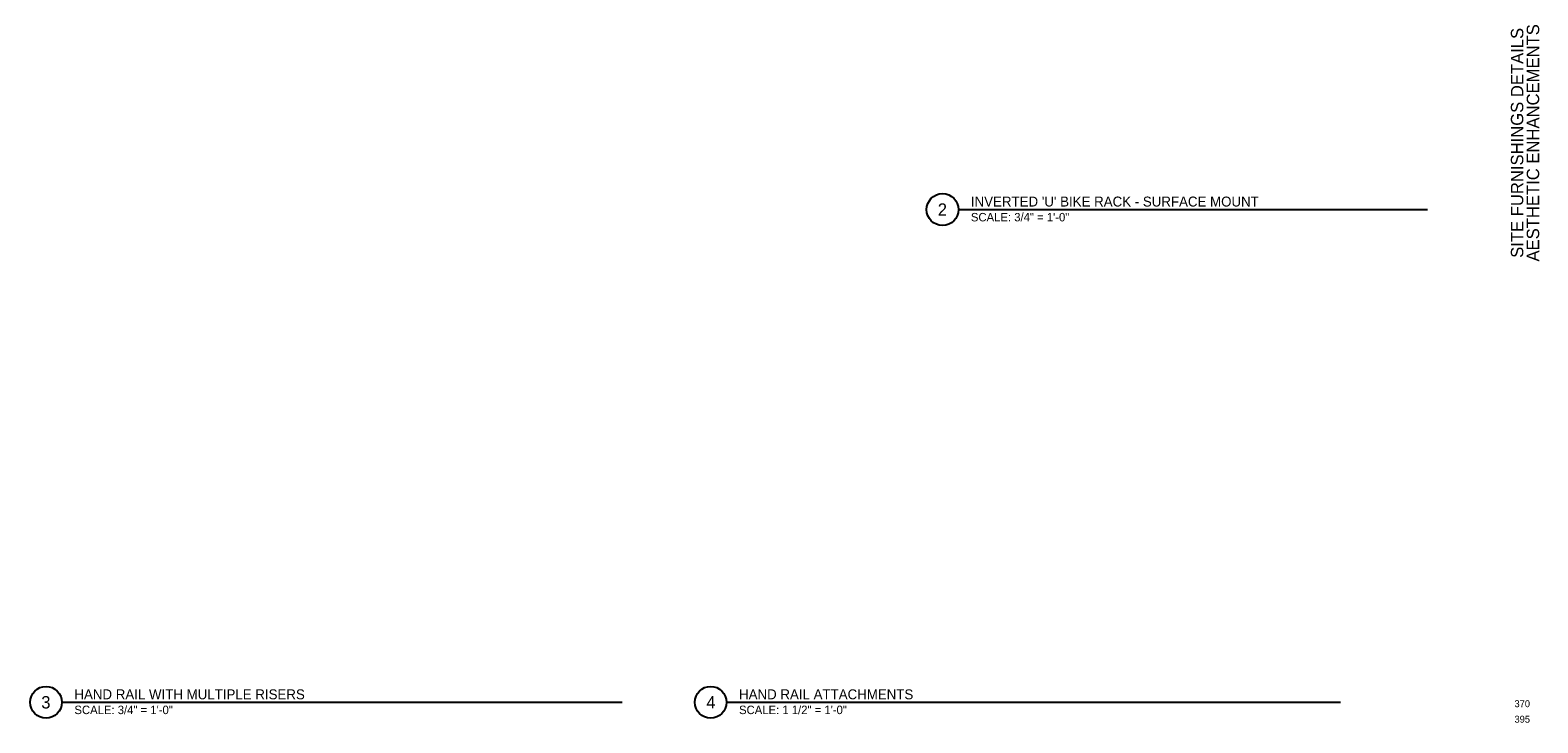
# Paper-space layout 'Layout1' of a CAD drawing. Extents: x 3 to 33.3, y 0.8 to 14.7.
import ezdxf
from ezdxf.enums import TextEntityAlignment as Align

# ---------------------------------------------------------------- set-up
doc = ezdxf.new("R2010")
doc.units = 0
doc.header["$MEASUREMENT"] = 0
for name, color, linetype, lineweight in [('BR_P_Gen_Text', 7, 'Continuous', 25), ('SH_Border', 7, 'Continuous', 25), ('SH_Data', 7, 'Continuous', 25)]:
    doc.layers.add(name, color=color, linetype=linetype, lineweight=lineweight)
doc.styles.add('Slanted-Normal LS 0.50', font='font31.shx', dxfattribs={"height": 0.14})
doc.styles.add('Slanted-Sub Title', font='font31.shx', dxfattribs={"height": 0.17})
doc.styles.add('Slanted-Title', font='font31.shx', dxfattribs={"height": 0.2})
doc.styles.add('Straight-Normal', font='font30.shx', dxfattribs={"height": 0.14})
doc.styles.add('Style-font70', font='lathab.ttf')

# ---------------------------------------------------------------- blocks, each defined once
blk = doc.blocks.new('SheetCode')
at = {"layer": 'SH_Border', "style": 'Straight-Normal', "flags": 1}
blk.add_attdef('SHCODE', text='', height=0.14, dxfattribs=at).set_placement((0, 0), align=Align.BOTTOM_CENTER)
at = {"layer": 'SH_Border', "style": 'Straight-Normal'}
blk.add_attdef('PGNO', text='', height=0.14, dxfattribs=at).set_placement((0, 0), align=Align.BOTTOM_CENTER)

psp = doc.layouts.get("Layout1")

# ---------------------------------------------------------------- linework, layer by layer
at = {"layer": 'BR_P_Gen_Text'}
for p, q in [((21.638, 11.095, 0), (31.077, 11.095, 0)), ((3.597, 1.184), (14.873, 1.184)), ((16.971, 1.184), (29.325, 1.184))]:
    psp.add_line(p, q, dxfattribs=at)
for centre in [(21.318, 11.095, 0), (3.277, 1.184), (16.652, 1.184)]:
    psp.add_circle(centre, 0.32, dxfattribs=at)

# ---------------------------------------------------------------- block references
at = {"layer": 'SH_Border'}
ref = psp.add_blockref('SheetCode', (32.984, 1.225), dxfattribs=at)
ref.add_attrib('PGNO', '370', dxfattribs={"lineweight": 18, "height": 0.14, "style": 'Slanted-Normal LS 0.50'}).set_placement((32.984, 1.225), align=Align.TOP_CENTER)
ref = psp.add_blockref('SheetCode', (32.984, 0.913), dxfattribs=at)
ref.add_attrib('PGNO', '395', dxfattribs={"lineweight": 18, "height": 0.14, "style": 'Slanted-Normal LS 0.50'}).set_placement((32.984, 0.913), align=Align.TOP_CENTER)

# ---------------------------------------------------------------- texts
at = {"layer": 'BR_P_Gen_Text'}
for s, height, style, p in [("INVERTED 'U' BIKE RACK - SURFACE MOUNT", 0.2, 'Slanted-Title', (21.889, 11.356, 0)), ('SCALE: 3/4" = 1\'-0"', 0.17, 'Slanted-Sub Title', (21.889, 11.027, 0)), ('HAND RAIL WITH MULTIPLE RISERS', 0.2, 'Slanted-Title', (3.848, 1.444)), ('HAND RAIL ATTACHMENTS', 0.2, 'Slanted-Title', (17.223, 1.444)), ('SCALE: 3/4" = 1\'-0"', 0.17, 'Slanted-Sub Title', (3.848, 1.116)), ('SCALE: 1 1/2" = 1\'-0"', 0.17, 'Slanted-Sub Title', (17.223, 1.116))]:
    psp.add_text(s, height=height, dxfattribs=dict(at, style=style)).set_placement(p, align=Align.TOP_LEFT)
at = {"layer": 'BR_P_Gen_Text', "style": 'Slanted-Title'}
for s, p in [('2', (21.315, 11.095, 0)), ('3', (3.274, 1.184)), ('4', (16.658, 1.184))]:
    psp.add_text(s, height=0.25, dxfattribs=at).set_placement(p, align=Align.MIDDLE_CENTER)
at = {"layer": 'SH_Data', "insert": (33.042, 12.437), "char_height": 0.25, "attachment_point": 5, "rotation": 90, "line_spacing_factor": 0.765354, "style": 'Style-font70'}
psp.add_mtext('SITE FURNISHINGS DETAILS\\PAESTHETIC ENHANCEMENTS', dxfattribs=at)

doc.saveas('drawing.dxf')
